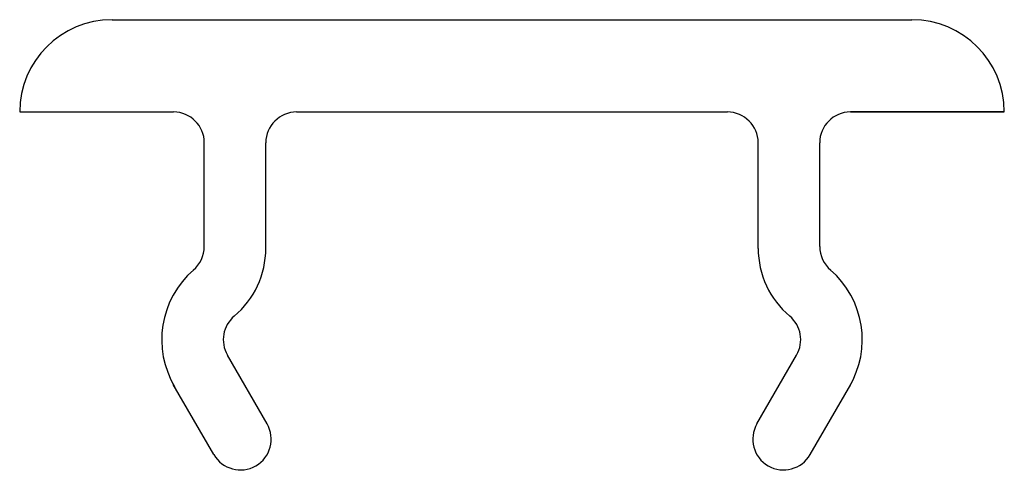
# Model space of a CAD drawing. Extents: x 11 to 205, y 94 to 184.
import ezdxf

# ---------------------------------------------------------------- set-up
doc = ezdxf.new("R2010")
doc.units = 0
doc.header["$MEASUREMENT"] = 0
doc.layers.get('0').update_dxf_attribs({"linetype": 'CONTINUOUS'})

msp = doc.modelspace()

# ---------------------------------------------------------------- linework, layer by layer
at = {"color": 7}
for p, q in [((28.85, 184.22), (187.05, 184.22)), ((10.59, 165.97), (41.02, 165.97)), ((65.36, 165.97), (150.54, 165.97)), ((205.31, 165.97), (174.88, 165.97)), ((174.88, 165.97), (205.31, 165.97)), ((47.1, 139.35), (47.1, 159.88)), ((59.27, 138.99), (59.27, 159.88)), ((156.63, 138.99), (156.63, 159.88)), ((168.8, 139.35), (168.8, 159.88)), ((59.52, 104.31), (51.67, 117.9)), ((156.38, 104.31), (164.23, 117.9)), ((48.98, 98.22), (40.97, 112.09)), ((166.92, 98.22), (174.93, 112.09))]:
    msp.add_line(p, q, dxfattribs=at)
for points in [[(28.85, 184.22), (18.77, 184.22), (10.59, 176.05), (10.59, 165.97)], [(205.31, 165.97), (205.31, 176.05), (197.13, 184.22), (187.05, 184.22)], [(47.1, 159.88), (47.1, 163.24), (44.38, 165.97), (41.02, 165.97)], [(65.36, 165.97), (62, 165.97), (59.27, 163.24), (59.27, 159.88)], [(156.63, 159.88), (156.63, 163.24), (153.9, 165.97), (150.54, 165.97)], [(174.88, 165.97), (171.52, 165.97), (168.8, 163.24), (168.8, 159.88)], [(44.93, 134.69), (46.31, 135.85), (47.1, 137.55), (47.1, 139.35)], [(53.03, 125.6), (56.99, 128.92), (59.27, 133.82), (59.27, 138.99)], [(156.63, 138.99), (156.63, 133.82), (158.91, 128.92), (162.87, 125.6)], [(168.8, 139.35), (168.8, 137.55), (169.59, 135.85), (170.97, 134.69)], [(45, 134.75), (38.28, 128.94), (36.72, 119.15), (41.29, 111.54)], [(174.61, 111.54), (179.18, 119.15), (177.62, 128.94), (170.9, 134.75)], [(53.03, 125.6), (50.77, 123.7), (50.19, 120.46), (51.67, 117.9)], [(164.23, 117.9), (165.71, 120.46), (165.13, 123.7), (162.87, 125.6)]]:
    msp.add_open_spline(points, degree=3, dxfattribs=at)
for points in [[(48.98, 98.22), (50.66, 95.31), (54.38, 94.31), (57.29, 95.99), (60.2, 97.67), (61.2, 101.4), (59.52, 104.31)], [(156.38, 104.31), (154.7, 101.4), (155.7, 97.67), (158.61, 95.99), (161.52, 94.31), (165.24, 95.31), (166.92, 98.22)]]:
    msp.add_open_spline(points, degree=3, knots=[0, 0, 0, 0, 1, 1, 1, 2, 2, 2, 2], dxfattribs=at)

doc.saveas('drawing.dxf')
